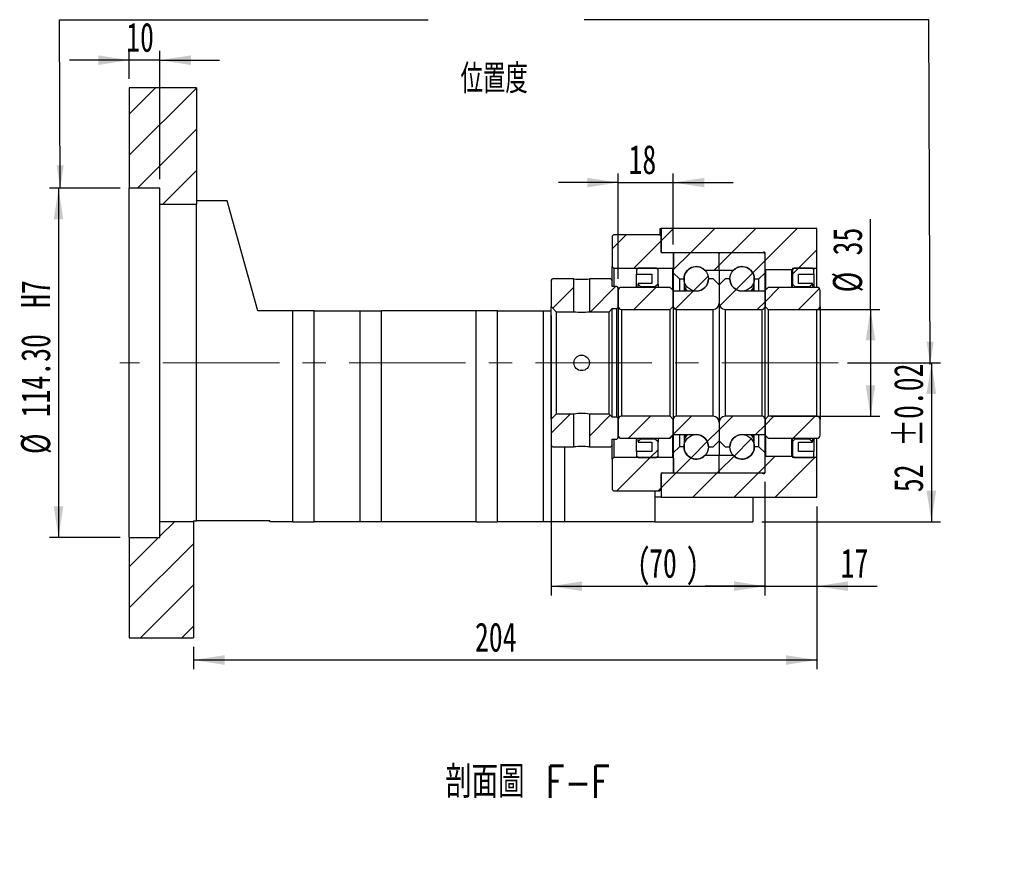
# Paper-space layout 'MBCS35-H' of a CAD drawing. Header units: millimetres. Extents: x 21 to 283, y 0 to 201.
# Tile 4 of 5: x 176 to 283, y 0 to 90. Entities that reach past the tile are written whole.
import ezdxf

# ---------------------------------------------------------------- set-up
doc = ezdxf.new("R2010")
doc.units = ezdxf.units.MM
doc.linetypes.add('CENTERX2', pattern=[20.32, 12.7, -2.54, 2.54, -2.54])
doc.layers.add('圖層0', color=7, linetype='Continuous')
doc.styles.add('SLDTEXTSTYLE0', font='TXT', dxfattribs={"width": 0.7})
doc.styles.add('SLDTEXTSTYLE3', font='TXT', dxfattribs={"width": 0.7, "bigfont": 'bigfont'})
doc.styles.add('SLDTEXTSTYLE4', font='TXT', dxfattribs={"width": 0.75, "bigfont": 'bigfont'})
doc.dimstyles.new('SLDDIMSTYLE3', dxfattribs={"dimtxt": 3.389974, "dimasz": 2.5, "dimexe": 0, "dimexo": 0.0625, "dimgap": 0.847493, "dimtad": 1, "dimlfac": 3, "dimrnd": 1e-09, "dimzin": 12, "dimdsep": 46, "dimtxsty": 'SLDTEXTSTYLE0', "dimsah": 1, "dimcen": 0.09, "dimadec": 0, "dimazin": 3, "dimtfac": 1, "dimtofl": 0, "dimtmove": 0, "dimatfit": 3, "dimfxl": 0, "dimfrac": 2, "dimtolj": 1, "dimtzin": 12, "dimarcsym": 0})
doc.dimstyles.new('SLDDIMSTYLE4', dxfattribs={"dimtxt": 3.389974, "dimasz": 2.5, "dimexe": 0, "dimexo": 0.0625, "dimgap": 0.847493, "dimtad": 1, "dimlfac": 3, "dimrnd": 1e-09, "dimzin": 12, "dimdsep": 46, "dimtxsty": 'SLDTEXTSTYLE0', "dimsah": 1, "dimcen": 0.09, "dimadec": 0, "dimazin": 3, "dimtfac": 1, "dimtmove": 0, "dimatfit": 0, "dimfxl": 0, "dimfrac": 2, "dimtolj": 1, "dimtzin": 12, "dimarcsym": 0})
doc.dimstyles.new('SLDDIMSTYLE6', dxfattribs={"dimtxt": 3.389974, "dimasz": 2.5, "dimexe": 0, "dimexo": 0.0625, "dimgap": 0.847493, "dimtad": 1, "dimlfac": 3, "dimrnd": 1e-09, "dimzin": 12, "dimdsep": 46, "dimtxsty": 'SLDTEXTSTYLE0', "dimsah": 1, "dimcen": 0.09, "dimadec": 0, "dimazin": 3, "dimtol": 1, "dimtp": 0.02, "dimtm": 0.02, "dimtfac": 1, "dimtofl": 0, "dimtmove": 0, "dimatfit": 3, "dimfxl": 0, "dimfrac": 2, "dimtolj": 1, "dimarcsym": 0})
doc.dimstyles.new('SLDDIMSTYLE8', dxfattribs={"dimtxt": 3.389974, "dimasz": 2.5, "dimexe": 0, "dimexo": 0.0625, "dimgap": 0.847493, "dimtad": 1, "dimlfac": 3, "dimrnd": 1e-09, "dimzin": 4, "dimdsep": 46, "dimtxsty": 'SLDTEXTSTYLE0', "dimsah": 1, "dimcen": 0.09, "dimadec": 0, "dimazin": 1, "dimtfac": 1, "dimtofl": 0, "dimtmove": 0, "dimatfit": 3, "dimfxl": 0, "dimfrac": 2, "dimtolj": 1, "dimarcsym": 0})

# ---------------------------------------------------------------- blocks, each defined once
blk = doc.blocks.new('_D_52')
at = {"layer": '圖層0', "color": 7}
for p, q in [((187.72, 83.82), (187.72, 86.85)), ((191.05, 72.87), (191.05, 86.85)), ((187.72, 85.85), (181.2, 85.85)), ((191.05, 85.85), (187.72, 85.85)), ((191.05, 85.85), (197.57, 85.85))]:
    blk.add_line(p, q, dxfattribs=at)
for points in [[(187.72, 85.85), (184.33, 86.37), (184.33, 85.32)], [(191.05, 85.85), (194.44, 85.32), (194.44, 86.37)]]:
    blk.add_solid(points, dxfattribs=at)
at = {"layer": '圖層0', "color": 7, "insert": (187.38, 89.94), "char_height": 3.175, "attachment_point": 1, "style": 'SLDTEXTSTYLE0'}
blk.add_mtext('10', dxfattribs=at)
blk = doc.blocks.new('_D_53')
at = {"layer": '圖層0', "color": 7}
for p, q in [((186.72, 71.87), (179, 71.87)), ((180, 71.87), (180, 33.77)), ((186.72, 33.77), (179, 33.77))]:
    blk.add_line(p, q, dxfattribs=at)
for points in [[(180, 71.87), (179.48, 68.48), (180.52, 68.48)], [(180, 33.77), (180.52, 37.16), (179.48, 37.16)]]:
    blk.add_solid(points, dxfattribs=at)
at = {"layer": '圖層0', "color": 7, "char_height": 3.175, "attachment_point": 1, "rotation": 90, "style": 'SLDTEXTSTYLE0'}
for s, insert in [('H7', (175.91, 58.8)), ('114.30', (175.91, 46.88)), ('%%c', (175.91, 42.86))]:
    blk.add_mtext(s, dxfattribs=dict(at, insert=insert))
blk = doc.blocks.new('_D_54')
at = {"layer": '圖層0', "color": 7}
for p, q in [((262.72, 37.15), (262.72, 19.39)), ((194.72, 21.82), (194.72, 19.39)), ((194.72, 20.39), (262.72, 20.39))]:
    blk.add_line(p, q, dxfattribs=at)
for points in [[(194.72, 20.39), (198.11, 19.86), (198.11, 20.91)], [(262.72, 20.39), (259.33, 20.91), (259.33, 19.86)]]:
    blk.add_solid(points, dxfattribs=at)
at = {"layer": '圖層0', "color": 7, "insert": (225.42, 24.48), "char_height": 3.175, "attachment_point": 1, "style": 'SLDTEXTSTYLE0'}
blk.add_mtext('204', dxfattribs=at)
blk = doc.blocks.new('_D_55')
at = {"layer": '圖層0', "color": 7}
for p, q in [((233.72, 57.97), (233.72, 27.44)), ((257.05, 39.82), (257.05, 27.44)), ((233.72, 28.44), (257.05, 28.44))]:
    blk.add_line(p, q, dxfattribs=at)
for points in [[(233.72, 28.44), (237.11, 27.92), (237.11, 28.97)], [(257.05, 28.44), (253.66, 28.97), (253.66, 27.92)]]:
    blk.add_solid(points, dxfattribs=at)
at = {"layer": '圖層0', "color": 7, "attachment_point": 1, "style": 'SLDTEXTSTYLE0'}
for s, insert, char_height in [('(', (243.08, 32.54), 3.17), ('70', (244.41, 32.54), 3.175), (')', (248.39, 32.54), 3.17)]:
    blk.add_mtext(s, dxfattribs=dict(at, insert=insert, char_height=char_height))
blk = doc.blocks.new('_D_56')
at = {"layer": '圖層0', "color": 7}
for p, q in [((257.05, 39.82), (257.05, 27.44)), ((262.72, 37.15), (262.72, 27.44)), ((257.05, 28.44), (250.53, 28.44)), ((257.05, 28.44), (262.72, 28.44)), ((262.72, 28.44), (269.27, 28.44))]:
    blk.add_line(p, q, dxfattribs=at)
for points in [[(257.05, 28.44), (253.66, 28.97), (253.66, 27.92)], [(262.72, 28.44), (266.11, 27.92), (266.11, 28.97)]]:
    blk.add_solid(points, dxfattribs=at)
at = {"layer": '圖層0', "color": 7, "insert": (265.3, 32.54), "char_height": 3.175, "attachment_point": 1, "style": 'SLDTEXTSTYLE0'}
blk.add_mtext('17', dxfattribs=at)
blk = doc.blocks.new('_D_57')
at = {"layer": '圖層0', "color": 7}
for p, q in [((268.56, 58.65), (268.56, 68.51)), ((257.72, 58.65), (269.56, 58.65)), ((268.56, 58.65), (268.56, 46.98)), ((257.72, 46.98), (269.56, 46.98))]:
    blk.add_line(p, q, dxfattribs=at)
for points in [[(268.56, 58.65), (268.04, 55.26), (269.08, 55.26)], [(268.56, 46.98), (269.08, 50.37), (268.04, 50.37)]]:
    blk.add_solid(points, dxfattribs=at)
at = {"layer": '圖層0', "color": 7, "char_height": 3.175, "attachment_point": 1, "rotation": 90, "style": 'SLDTEXTSTYLE0'}
for s, insert in [('35', (264.46, 64.54)), ('%%c', (264.46, 60.51))]:
    blk.add_mtext(s, dxfattribs=dict(at, insert=insert))
blk = doc.blocks.new('_D_58')
at = {"layer": '圖層0', "color": 7}
for p, q in [((266.04, 52.82), (276.2, 52.82)), ((275.2, 52.82), (275.2, 35.48)), ((256.72, 35.48), (276.2, 35.48))]:
    blk.add_line(p, q, dxfattribs=at)
for points in [[(275.2, 52.82), (274.68, 49.43), (275.72, 49.43)], [(275.2, 35.48), (275.72, 38.87), (274.68, 38.87)]]:
    blk.add_solid(points, dxfattribs=at)
at = {"layer": '圖層0', "color": 7, "char_height": 3.175, "attachment_point": 1, "rotation": 90, "style": 'SLDTEXTSTYLE0'}
for s, insert in [('±0.02', (271.11, 43.67)), ('52', (271.11, 38.7))]:
    blk.add_mtext(s, dxfattribs=dict(at, insert=insert))
blk = doc.blocks.new('_D_59')
at = {"layer": '圖層0', "color": 7}
for p, q in [((241.05, 61.98), (241.05, 73.49)), ((247.05, 65.72), (247.05, 73.49)), ((241.05, 72.49), (234.53, 72.49)), ((241.05, 72.49), (247.05, 72.49)), ((247.05, 72.49), (253.57, 72.49))]:
    blk.add_line(p, q, dxfattribs=at)
for points in [[(241.05, 72.49), (237.66, 73.01), (237.66, 71.97)], [(247.05, 72.49), (250.44, 71.97), (250.44, 73.01)]]:
    blk.add_solid(points, dxfattribs=at)
at = {"layer": '圖層0', "color": 7, "insert": (242.17, 76.59), "char_height": 3.175, "attachment_point": 1, "style": 'SLDTEXTSTYLE0'}
blk.add_mtext('18', dxfattribs=at)

psp = doc.layouts.new('MBCS35-H')

# ---------------------------------------------------------------- hatches: boundary and pattern name
at = {"layer": '圖層0', "linetype": 'Continuous', "lineweight": 18}
h = psp.add_hatch(dxfattribs=at)
h.set_pattern_fill('ANSI31', color=256, style=0)
h.paths.add_polyline_path([(195.0541, 70.1487), (195.0541, 82.8154), (187.7208, 82.8154), (187.7208, 71.8654), (191.0541, 71.8654), (191.0541, 70.1487)], flags=0)
h = psp.add_hatch(dxfattribs=at)
h.set_pattern_fill('ANSI31', color=256, style=0)
edge = h.paths.add_edge_path(flags=0)
edge.add_line((240.5541, 66.8154), (240.3875, 66.6487))
edge.add_line((240.3875, 66.6487), (240.3875, 63.3154))
edge.add_line((240.3875, 63.3154), (240.5541, 63.1487))
edge.add_line((240.5541, 63.1487), (247.0041, 63.1487))
edge.add_line((247.0041, 63.1487), (247.1041, 63.2487))
edge.add_line((247.1041, 63.2487), (247.1041, 64.7154))
edge.add_line((247.1041, 64.7154), (247.0041, 64.8154))
edge.add_line((247.0041, 64.8154), (245.8541, 64.8154))
edge.add_arc((245.8541, 64.9487), 0.1333, 180, 270, ccw=False)
edge.add_line((245.7208, 64.9487), (245.7208, 66.6487))
edge.add_line((245.7208, 66.6487), (245.5541, 66.8154))
edge.add_line((245.5541, 66.8154), (240.5541, 66.8154))
h = psp.add_hatch(dxfattribs=at)
h.set_pattern_fill('ANSI31', color=256, style=0)
edge = h.paths.add_edge_path(flags=0)
edge.add_line((256.4551, 64.8154), (256.8919, 64.9122))
edge.add_arc((256.9208, 64.7821), 0.1333, 14.477512, 102.5, ccw=False)
edge.add_line((257.0499, 64.8154), (257.0541, 64.8154))
edge.add_line((257.0541, 64.8154), (257.0541, 63.0487))
edge.add_line((257.0541, 63.0487), (257.1208, 62.9821))
edge.add_line((257.1208, 62.9821), (259.9875, 62.9821))
edge.add_line((259.9875, 62.9821), (260.0541, 63.0487))
edge.add_line((260.0541, 63.0487), (260.0541, 63.1487))
edge.add_line((260.0541, 63.1487), (262.7208, 63.1487))
edge.add_line((262.7208, 63.1487), (262.7208, 67.4821))
edge.add_line((262.7208, 67.4821), (245.7208, 67.4821))
edge.add_line((245.7208, 67.4821), (245.7208, 64.8154))
edge.add_line((245.7208, 64.8154), (256.4551, 64.8154))
h = psp.add_hatch(dxfattribs=at)
h.set_pattern_fill('ANSI31', color=256, style=0)
edge = h.paths.add_edge_path(flags=0)
edge.add_line((251.9541, 64.8154), (247.1541, 64.8154))
edge.add_arc((247.1541, 64.7154), 0.1, 90, 180)
edge.add_line((247.0541, 64.7154), (247.0541, 62.6487))
edge.add_line((247.0541, 62.6487), (247.7208, 61.9821))
edge.add_line((247.7208, 61.9821), (248.2208, 61.9821))
edge.add_arc((249.5541, 61.9821), 1.3333, 45.438688, 180, ccw=False)
edge.add_line((250.4897, 62.9321), (252.0541, 62.9321))
edge.add_line((252.0541, 62.9321), (252.0541, 64.7154))
edge.add_arc((251.9541, 64.7154), 0.1, 0, 90)
h = psp.add_hatch(dxfattribs=at)
h.set_pattern_fill('ANSI31', color=256, style=0)
edge = h.paths.add_edge_path(flags=0)
edge.add_line((257.0541, 62.6487), (257.0541, 64.7154))
edge.add_arc((256.9541, 64.7154), 0.1, 0, 90)
edge.add_line((256.9541, 64.8154), (252.1541, 64.8154))
edge.add_arc((252.1541, 64.7154), 0.1, 90, 180)
edge.add_line((252.0541, 64.7154), (252.0541, 62.9321))
edge.add_line((252.0541, 62.9321), (253.6186, 62.9321))
edge.add_arc((254.5541, 61.9821), 1.3333, 0, 134.561312, ccw=False)
edge.add_line((255.8875, 61.9821), (256.3875, 61.9821))
edge.add_line((256.3875, 61.9821), (257.0541, 62.6487))
h = psp.add_hatch(dxfattribs=at)
h.set_pattern_fill('ANSI31', color=256, style=0)
h.paths.add_polyline_path([(244.7208, 62.482), (244.7208, 61.4821), (243.2208, 61.4821), (243.2208, 61.4154), (243.4875, 61.1487), (245.1208, 61.1487), (245.3875, 61.4154), (245.3875, 62.9821), (245.2208, 63.1487), (243.2208, 63.1487), (243.0541, 62.9821), (243.0541, 62.482)], flags=0)
h = psp.add_hatch(dxfattribs=at)
h.set_pattern_fill('ANSI31', color=256, style=0)
edge = h.paths.add_edge_path(flags=0)
edge.add_arc((249.5541, 61.9821), 1.3333, 0, 360)
h = psp.add_hatch(dxfattribs=at)
h.set_pattern_fill('ANSI31', color=256, style=0)
edge = h.paths.add_edge_path(flags=0)
edge.add_arc((254.5541, 61.9821), 1.3333, 0, 360)
h = psp.add_hatch(dxfattribs=at)
h.set_pattern_fill('ANSI31', color=256, style=0)
h.paths.add_polyline_path([(262.2208, 61.4154), (262.2208, 61.4821), (260.7208, 61.4821), (260.7208, 62.482), (262.3875, 62.482), (262.3875, 62.9821), (262.2208, 63.1487), (260.2208, 63.1487), (260.0541, 62.9821), (260.0541, 61.4154), (260.3208, 61.1487), (261.9541, 61.1487)], flags=0)
h = psp.add_hatch(dxfattribs=at)
h.set_pattern_fill('ANSI31', color=256, style=0)
h.paths.add_polyline_path([(233.8875, 61.9821), (233.7208, 61.8154), (233.7208, 58.9654), (234.2875, 58.3987), (236.2041, 58.3987), (236.2041, 61.9821)], flags=0)
h = psp.add_hatch(dxfattribs=at)
h.set_pattern_fill('ANSI31', color=256, style=0)
h.paths.add_polyline_path([(241.0541, 60.982), (240.8875, 61.1487), (240.3875, 61.1487), (240.3875, 61.8154), (240.2208, 61.9821), (237.9041, 61.9821), (237.9041, 58.3987), (240.0541, 58.3987), (240.3875, 58.7321), (240.8875, 58.7321), (241.0541, 58.8987)], flags=0)
h = psp.add_hatch(dxfattribs=at)
h.set_pattern_fill('ANSI31', color=256, style=0)
edge = h.paths.add_edge_path(flags=0)
edge.add_line((252.0541, 59.3154), (252.0541, 61.3154))
edge.add_line((252.0541, 61.3154), (251.3875, 61.9821))
edge.add_line((251.3875, 61.9821), (250.8875, 61.9821))
edge.add_arc((249.5541, 61.9821), 1.3333, 270, 360, ccw=False)
edge.add_line((249.5541, 60.6487), (247.0541, 60.6487))
edge.add_line((247.0541, 60.6487), (247.0541, 58.9821))
edge.add_arc((247.3875, 58.9821), 0.3333, 180, 270)
edge.add_line((247.3875, 58.6487), (251.3875, 58.6487))
edge.add_arc((251.3875, 59.3154), 0.6667, 270, 360)
h = psp.add_hatch(dxfattribs=at)
h.set_pattern_fill('ANSI31', color=256, style=0)
edge = h.paths.add_edge_path(flags=0)
edge.add_line((253.2208, 61.9821), (252.7208, 61.9821))
edge.add_line((252.7208, 61.9821), (252.0541, 61.3154))
edge.add_line((252.0541, 61.3154), (252.0541, 59.3154))
edge.add_arc((252.7208, 59.3154), 0.6667, 180, 270)
edge.add_line((252.7208, 58.6487), (256.7208, 58.6487))
edge.add_arc((256.7208, 58.9821), 0.3333, 270, 360)
edge.add_line((257.0541, 58.9821), (257.0541, 60.6487))
edge.add_line((257.0541, 60.6487), (254.5541, 60.6487))
edge.add_arc((254.5541, 61.9821), 1.3333, 180, 270, ccw=False)
h = psp.add_hatch(dxfattribs=at)
h.set_pattern_fill('ANSI31', color=256, style=0)
edge = h.paths.add_edge_path(flags=0)
edge.add_line((246.7208, 58.6487), (247.0541, 58.9821))
edge.add_line((247.0541, 58.9821), (247.0541, 60.7154))
edge.add_line((247.0541, 60.7154), (246.7208, 61.0487))
edge.add_line((246.7208, 61.0487), (241.3875, 61.0487))
edge.add_arc((241.3875, 60.7154), 0.3333, 90, 180)
edge.add_line((241.0541, 60.7154), (241.0541, 58.9821))
edge.add_arc((241.3875, 58.9821), 0.3333, 180, 270)
edge.add_line((241.3875, 58.6487), (246.7208, 58.6487))
h = psp.add_hatch(dxfattribs=at)
h.set_pattern_fill('ANSI31', color=256, style=0)
edge = h.paths.add_edge_path(flags=0)
edge.add_line((257.0541, 58.9821), (257.3875, 58.6487))
edge.add_line((257.3875, 58.6487), (262.7208, 58.6487))
edge.add_arc((262.7208, 58.9821), 0.3333, 270, 360)
edge.add_line((263.0541, 58.9821), (263.0541, 60.7154))
edge.add_arc((262.7208, 60.7154), 0.3333, 0, 90)
edge.add_line((262.7208, 61.0487), (257.3875, 61.0487))
edge.add_line((257.3875, 61.0487), (257.0541, 60.7154))
edge.add_line((257.0541, 60.7154), (257.0541, 58.9821))
h = psp.add_hatch(dxfattribs=at)
h.set_pattern_fill('ANSI31', color=256, style=0)
h.paths.add_polyline_path([(233.7208, 43.8154), (233.8875, 43.6487), (236.2041, 43.6487), (236.2041, 47.2321), (234.2875, 47.2321), (233.7208, 46.6654)], flags=0)
h = psp.add_hatch(dxfattribs=at)
h.set_pattern_fill('ANSI31', color=256, style=0)
h.paths.add_polyline_path([(240.3875, 43.8154), (240.3875, 44.4821), (240.8875, 44.4821), (241.0541, 44.6487), (241.0541, 46.7321), (240.8875, 46.8987), (240.3875, 46.8987), (240.0541, 47.2321), (237.9041, 47.2321), (237.9041, 43.6487), (240.2208, 43.6487)], flags=0)
h = psp.add_hatch(dxfattribs=at)
h.set_pattern_fill('ANSI31', color=256, style=0)
edge = h.paths.add_edge_path(flags=0)
edge.add_line((247.0541, 46.6487), (246.7208, 46.9821))
edge.add_line((246.7208, 46.9821), (241.3875, 46.9821))
edge.add_arc((241.3875, 46.6487), 0.3333, 90, 180)
edge.add_line((241.0541, 46.6487), (241.0541, 44.9154))
edge.add_arc((241.3875, 44.9154), 0.3333, 180, 270)
edge.add_line((241.3875, 44.5821), (246.7208, 44.5821))
edge.add_line((246.7208, 44.5821), (247.0541, 44.9154))
edge.add_line((247.0541, 44.9154), (247.0541, 46.6487))
h = psp.add_hatch(dxfattribs=at)
h.set_pattern_fill('ANSI31', color=256, style=0)
edge = h.paths.add_edge_path(flags=0)
edge.add_line((250.8875, 43.6487), (251.3875, 43.6487))
edge.add_line((251.3875, 43.6487), (252.0541, 44.3154))
edge.add_line((252.0541, 44.3154), (252.0541, 46.3154))
edge.add_arc((251.3875, 46.3154), 0.6667, 0, 90)
edge.add_line((251.3875, 46.9821), (247.3875, 46.9821))
edge.add_arc((247.3875, 46.6487), 0.3333, 90, 180)
edge.add_line((247.0541, 46.6487), (247.0541, 44.9821))
edge.add_line((247.0541, 44.9821), (249.5541, 44.9821))
edge.add_arc((249.5541, 43.6487), 1.3333, 0, 90, ccw=False)
h = psp.add_hatch(dxfattribs=at)
h.set_pattern_fill('ANSI31', color=256, style=0)
edge = h.paths.add_edge_path(flags=0)
edge.add_line((252.0541, 46.3154), (252.0541, 44.3154))
edge.add_line((252.0541, 44.3154), (252.7208, 43.6487))
edge.add_line((252.7208, 43.6487), (253.2208, 43.6487))
edge.add_arc((254.5541, 43.6487), 1.3333, 90, 180, ccw=False)
edge.add_line((254.5541, 44.9821), (257.0541, 44.9821))
edge.add_line((257.0541, 44.9821), (257.0541, 46.6487))
edge.add_arc((256.7208, 46.6487), 0.3333, 0, 90)
edge.add_line((256.7208, 46.9821), (252.7208, 46.9821))
edge.add_arc((252.7208, 46.3154), 0.6667, 90, 180)
h = psp.add_hatch(dxfattribs=at)
h.set_pattern_fill('ANSI31', color=256, style=0)
edge = h.paths.add_edge_path(flags=0)
edge.add_line((257.3875, 46.9821), (257.0541, 46.6487))
edge.add_line((257.0541, 46.6487), (257.0541, 44.9154))
edge.add_line((257.0541, 44.9154), (257.3875, 44.5821))
edge.add_line((257.3875, 44.5821), (262.7208, 44.5821))
edge.add_arc((262.7208, 44.9154), 0.3333, 270, 360)
edge.add_line((263.0541, 44.9154), (263.0541, 46.6487))
edge.add_arc((262.7208, 46.6487), 0.3333, 0, 90)
edge.add_line((262.7208, 46.9821), (257.3875, 46.9821))
h = psp.add_hatch(dxfattribs=at)
h.set_pattern_fill('ANSI31', color=256, style=0)
h.paths.add_polyline_path([(243.2208, 44.2154), (243.2208, 44.1487), (244.7208, 44.1487), (244.7208, 43.1487), (243.0541, 43.1487), (243.0541, 42.6487), (243.2208, 42.4821), (245.2208, 42.4821), (245.3875, 42.6487), (245.3875, 44.2154), (245.1208, 44.4821), (243.4875, 44.4821)], flags=0)
h = psp.add_hatch(dxfattribs=at)
h.set_pattern_fill('ANSI31', color=256, style=0)
edge = h.paths.add_edge_path(flags=0)
edge.add_arc((249.5541, 43.6487), 1.3333, 0, 360)
h = psp.add_hatch(dxfattribs=at)
h.set_pattern_fill('ANSI31', color=256, style=0)
edge = h.paths.add_edge_path(flags=0)
edge.add_arc((254.5541, 43.6487), 1.3333, 0, 360)
h = psp.add_hatch(dxfattribs=at)
h.set_pattern_fill('ANSI31', color=256, style=0)
h.paths.add_polyline_path([(260.7208, 43.1487), (260.7208, 44.1487), (262.2208, 44.1487), (262.2208, 44.2154), (261.9541, 44.4821), (260.3208, 44.4821), (260.0541, 44.2154), (260.0541, 42.6487), (260.2208, 42.4821), (262.2208, 42.4821), (262.3875, 42.6487), (262.3875, 43.1487)], flags=0)
h = psp.add_hatch(dxfattribs=at)
h.set_pattern_fill('ANSI31', color=256, style=0)
edge = h.paths.add_edge_path(flags=0)
edge.add_line((247.0541, 42.9821), (247.0541, 40.9154))
edge.add_arc((247.1541, 40.9154), 0.1, 180, 270)
edge.add_line((247.1541, 40.8154), (251.9541, 40.8154))
edge.add_arc((251.9541, 40.9154), 0.1, 270, 360)
edge.add_line((252.0541, 40.9154), (252.0541, 42.6987))
edge.add_line((252.0541, 42.6987), (250.4897, 42.6987))
edge.add_arc((249.5541, 43.6487), 1.3333, 180, 314.561312, ccw=False)
edge.add_line((248.2208, 43.6487), (247.7208, 43.6487))
edge.add_line((247.7208, 43.6487), (247.0541, 42.9821))
h = psp.add_hatch(dxfattribs=at)
h.set_pattern_fill('ANSI31', color=256, style=0)
edge = h.paths.add_edge_path(flags=0)
edge.add_line((252.1541, 40.8154), (256.9541, 40.8154))
edge.add_arc((256.9541, 40.9154), 0.1, 270, 360)
edge.add_line((257.0541, 40.9154), (257.0541, 42.9821))
edge.add_line((257.0541, 42.9821), (256.3875, 43.6487))
edge.add_line((256.3875, 43.6487), (255.8875, 43.6487))
edge.add_arc((254.5541, 43.6487), 1.3333, 225.438688, 360, ccw=False)
edge.add_line((253.6186, 42.6987), (252.0541, 42.6987))
edge.add_line((252.0541, 42.6987), (252.0541, 40.9154))
edge.add_arc((252.1541, 40.9154), 0.1, 180, 270)
h = psp.add_hatch(dxfattribs=at)
h.set_pattern_fill('ANSI31', color=256, style=0)
edge = h.paths.add_edge_path(flags=0)
edge.add_line((240.3875, 38.9821), (240.5541, 38.8154))
edge.add_line((240.5541, 38.8154), (245.5541, 38.8154))
edge.add_line((245.5541, 38.8154), (245.7208, 38.9821))
edge.add_line((245.7208, 38.9821), (245.7208, 40.682))
edge.add_arc((245.8541, 40.682), 0.1333, 90, 180, ccw=False)
edge.add_line((245.8541, 40.8154), (247.0041, 40.8154))
edge.add_line((247.0041, 40.8154), (247.1041, 40.9154))
edge.add_line((247.1041, 40.9154), (247.1041, 42.3821))
edge.add_line((247.1041, 42.3821), (247.0041, 42.4821))
edge.add_line((247.0041, 42.4821), (240.5541, 42.4821))
edge.add_line((240.5541, 42.4821), (240.3875, 42.3154))
edge.add_line((240.3875, 42.3154), (240.3875, 38.9821))
h = psp.add_hatch(dxfattribs=at)
h.set_pattern_fill('ANSI31', color=256, style=0)
edge = h.paths.add_edge_path(flags=0)
edge.add_line((257.0541, 40.8154), (257.0499, 40.8154))
edge.add_arc((256.9208, 40.8487), 0.1333, 257.5, 345.522488, ccw=False)
edge.add_line((256.8919, 40.7185), (256.4551, 40.8154))
edge.add_line((256.4551, 40.8154), (245.7208, 40.8154))
edge.add_line((245.7208, 40.8154), (245.7208, 38.1487))
edge.add_line((245.7208, 38.1487), (262.7208, 38.1487))
edge.add_line((262.7208, 38.1487), (262.7208, 42.4821))
edge.add_line((262.7208, 42.4821), (260.0541, 42.4821))
edge.add_line((260.0541, 42.4821), (260.0541, 42.5821))
edge.add_line((260.0541, 42.5821), (259.9875, 42.6487))
edge.add_line((259.9875, 42.6487), (257.1208, 42.6487))
edge.add_line((257.1208, 42.6487), (257.0541, 42.5821))
edge.add_line((257.0541, 42.5821), (257.0541, 40.8154))
h = psp.add_hatch(dxfattribs=at)
h.set_pattern_fill('ANSI31', color=256, style=0)
h.paths.add_polyline_path([(187.7208, 33.7654), (187.7208, 22.8154), (194.7208, 22.8154), (194.7208, 35.482), (191.0541, 35.482), (191.0541, 33.7654)], flags=0)

# ---------------------------------------------------------------- linework, layer by layer
at = {"color": 7, "linetype": 'Continuous', "lineweight": 25}
for p, q in [((187.7208, 82.8154), (187.7208, 71.8654)), ((195.0541, 82.8154), (187.7208, 82.8154)), ((195.0541, 82.8154), (195.0541, 70.1487)), ((191.0541, 71.8654), (187.7208, 71.8654)), ((187.7208, 33.7654), (187.7208, 71.8654)), ((191.0541, 70.1487), (191.0541, 71.8654)), ((191.0541, 70.1487), (195.0541, 70.1487)), ((191.0541, 35.482), (191.0541, 70.1487)), ((198.3875, 70.482), (195.0541, 70.482)), ((195.0541, 35.5821), (195.0541, 70.1487)), ((201.7208, 58.4821), (198.3875, 70.482)), ((240.3875, 66.6487), (240.5541, 66.8154)), ((240.3875, 66.6487), (240.3875, 63.3154)), ((240.5541, 66.8154), (245.5541, 66.8154)), ((245.5541, 66.8154), (245.7208, 66.6487)), ((245.6208, 66.7487), (245.6208, 67.4821)), ((245.6208, 67.4821), (245.7208, 67.4821)), ((245.7208, 67.4821), (245.7208, 64.8154)), ((262.7208, 67.4821), (245.7208, 67.4821)), ((245.7208, 64.9487), (245.7208, 66.6487)), ((262.7208, 63.1487), (262.7208, 67.4821)), ((256.4551, 64.8154), (245.7208, 64.8154)), ((247.0041, 64.8154), (245.8541, 64.8154)), ((247.0041, 64.8154), (247.1041, 64.7154)), ((247.0541, 64.7154), (247.0541, 62.6487)), ((247.1041, 63.2487), (247.1041, 64.7154)), ((251.9541, 64.8154), (247.1541, 64.8154)), ((252.0541, 62.9321), (252.0541, 64.7154)), ((256.9541, 64.8154), (252.1541, 64.8154)), ((256.4551, 64.8154), (256.8919, 64.9122)), ((257.0499, 64.7442), (257.0499, 64.8154)), ((257.0541, 64.8154), (257.0499, 64.8154)), ((257.0541, 63.0487), (257.0541, 64.8154)), ((257.0541, 62.6487), (257.0541, 64.7154)), ((240.5541, 63.1487), (240.3875, 63.3154)), ((240.3875, 61.8154), (240.3875, 63.3154)), ((240.5541, 63.1487), (247.0041, 63.1487)), ((240.5541, 63.1487), (240.5541, 61.1487)), ((243.0541, 62.9821), (243.2208, 63.1487)), ((243.0541, 62.9821), (243.0541, 62.482)), ((243.0541, 62.482), (244.7208, 62.482)), ((243.0541, 61.0487), (243.0541, 62.482)), ((245.2208, 63.1487), (243.2208, 63.1487)), ((244.7208, 62.482), (244.7208, 61.4821)), ((245.2208, 63.1487), (245.3875, 62.9821)), ((245.3875, 61.4154), (245.3875, 62.9821)), ((247.1041, 63.2487), (247.0041, 63.1487)), ((247.0041, 60.7654), (247.0041, 63.1487)), ((247.0541, 62.6487), (247.7208, 61.9821)), ((247.0541, 62.6487), (247.0541, 60.7154)), ((250.4897, 62.9321), (252.0541, 62.9321)), ((252.0541, 62.9321), (252.0541, 61.3154)), ((252.0541, 62.9321), (253.6186, 62.9321)), ((256.3875, 61.9821), (257.0541, 62.6487)), ((257.1208, 62.9821), (257.0541, 63.0487)), ((257.0541, 60.7154), (257.0541, 62.6487)), ((259.9875, 62.9821), (257.1208, 62.9821)), ((257.1208, 62.9821), (257.1208, 60.7821)), ((260.0541, 63.0487), (259.9875, 62.9821)), ((259.9875, 61.0487), (259.9875, 62.9821)), ((260.0541, 62.9821), (260.2208, 63.1487)), ((260.0541, 63.1487), (262.7208, 63.1487)), ((260.0541, 63.1487), (260.0541, 63.0487)), ((260.0541, 63.0487), (260.0541, 62.9821)), ((260.0541, 62.9821), (260.0541, 61.4154)), ((262.2208, 63.1487), (260.2208, 63.1487)), ((260.7208, 62.482), (262.3875, 62.482)), ((260.7208, 61.4821), (260.7208, 62.482)), ((262.2208, 63.1487), (262.3875, 62.9821)), ((262.3875, 62.482), (262.3875, 62.9821)), ((262.3875, 62.482), (262.3875, 61.0487)), ((262.7208, 61.0487), (262.7208, 63.1487)), ((233.7208, 61.8154), (233.8875, 61.9821)), ((233.7208, 61.8154), (233.7208, 58.9654)), ((236.2041, 61.9821), (233.8875, 61.9821)), ((236.2041, 58.3987), (236.2041, 61.9821)), ((237.9041, 61.9821), (237.9041, 58.3987)), ((240.2208, 61.9821), (237.9041, 61.9821)), ((240.2208, 61.9821), (240.3875, 61.8154)), ((240.3875, 61.1487), (240.3875, 61.8154)), ((243.2208, 61.4821), (243.2208, 61.4154)), ((244.7208, 61.4821), (243.2208, 61.4821)), ((243.4875, 61.1487), (243.2208, 61.4154)), ((243.2208, 61.0487), (243.2208, 61.4154)), ((245.3875, 61.4154), (245.1208, 61.1487)), ((245.3875, 61.4154), (245.3875, 61.0487)), ((247.7208, 61.9821), (248.2208, 61.9821)), ((247.7208, 61.9821), (247.7208, 60.6487)), ((248.2208, 61.9821), (248.2208, 60.6487)), ((251.3875, 61.9821), (250.8875, 61.9821)), ((252.0541, 61.3154), (251.3875, 61.9821)), ((252.7208, 61.9821), (252.0541, 61.3154)), ((252.0541, 61.3154), (252.0541, 59.3154)), ((253.2208, 61.9821), (252.7208, 61.9821)), ((255.8875, 61.5334), (255.8684, 61.7577)), ((255.8875, 61.9821), (256.3875, 61.9821)), ((255.8875, 60.6487), (255.8875, 61.9821)), ((256.3875, 60.6487), (256.3875, 61.9821)), ((260.3208, 61.1487), (260.0541, 61.4154)), ((260.0541, 61.0487), (260.0541, 61.4154)), ((262.2208, 61.4821), (260.7208, 61.4821)), ((262.2208, 61.4154), (261.9541, 61.1487)), ((262.2208, 61.4154), (262.2208, 61.4821)), ((262.2208, 61.4154), (262.2208, 61.0487)), ((240.8875, 61.1487), (240.3875, 61.1487)), ((240.8875, 61.1487), (241.0541, 60.982)), ((241.0541, 58.8987), (241.0541, 60.982)), ((241.0541, 60.7154), (241.0541, 58.9821)), ((246.7208, 61.0487), (241.3875, 61.0487)), ((243.4875, 61.1487), (245.1208, 61.1487)), ((243.4875, 61.1487), (243.4875, 61.0487)), ((245.1208, 61.0487), (245.1208, 61.1487)), ((246.7208, 61.0487), (247.0541, 60.7154)), ((247.0541, 58.9821), (247.0541, 60.7154)), ((247.0541, 60.6487), (247.0541, 58.9821)), ((249.5541, 60.6487), (247.0541, 60.6487)), ((257.0541, 60.6487), (254.5541, 60.6487)), ((257.0541, 60.7154), (257.3875, 61.0487)), ((257.0541, 60.7154), (257.0541, 58.9821)), ((257.0541, 58.9821), (257.0541, 60.6487)), ((262.7208, 61.0487), (257.3875, 61.0487)), ((260.3208, 61.1487), (261.9541, 61.1487)), ((260.3208, 61.1487), (260.3208, 61.0487)), ((261.9541, 61.0487), (261.9541, 61.1487)), ((263.0541, 58.9821), (263.0541, 60.7154)), ((252.0541, 59.3154), (252.0541, 46.3154)), ((205.5541, 58.4821), (201.7208, 58.4821)), ((205.5541, 35.482), (205.5541, 58.4821)), ((207.8875, 58.4821), (205.5541, 58.4821)), ((207.8875, 35.482), (207.8875, 58.4821)), ((207.8875, 58.4821), (212.8875, 58.4821)), ((212.8875, 35.482), (212.8875, 58.4821)), ((212.8875, 58.4821), (215.2208, 58.4821)), ((215.2208, 35.482), (215.2208, 58.4821)), ((225.5541, 58.4821), (215.2208, 58.4821)), ((225.5541, 35.482), (225.5541, 58.4821)), ((227.8875, 58.4821), (225.5541, 58.4821)), ((227.8875, 35.482), (227.8875, 58.4821)), ((227.8875, 58.4821), (232.8875, 58.4821)), ((232.8875, 35.482), (232.8875, 58.4821)), ((232.8875, 58.4821), (233.7208, 58.4821)), ((233.7208, 46.6654), (233.7208, 58.9654)), ((234.2875, 58.3987), (233.7208, 58.9654)), ((234.2875, 58.3987), (234.2875, 47.2321)), ((234.2875, 58.3987), (236.2041, 58.3987)), ((237.9041, 58.3987), (240.0541, 58.3987)), ((240.3875, 58.7321), (240.0541, 58.3987)), ((240.0541, 47.2321), (240.0541, 58.3987)), ((240.3875, 46.8987), (240.3875, 58.7321)), ((240.3875, 58.7321), (240.8875, 58.7321)), ((241.0541, 58.8987), (240.8875, 58.7321)), ((240.8875, 46.8987), (240.8875, 58.7321)), ((241.0541, 58.8987), (241.0541, 46.7321)), ((241.3875, 58.6487), (246.7208, 58.6487)), ((241.3875, 58.6487), (241.3875, 46.9821)), ((247.0541, 58.9821), (246.7208, 58.6487)), ((246.7208, 46.9821), (246.7208, 58.6487)), ((247.0541, 58.9821), (247.0541, 46.6487)), ((247.3875, 58.6487), (251.3875, 58.6487)), ((247.3875, 46.9821), (247.3875, 58.6487)), ((251.3875, 46.9821), (251.3875, 58.6487)), ((252.7208, 58.6487), (256.7208, 58.6487)), ((252.7208, 58.6487), (252.7208, 46.9821)), ((256.7208, 58.6487), (256.7208, 46.9821)), ((257.3875, 58.6487), (257.0541, 58.9821)), ((257.0541, 46.6487), (257.0541, 58.9821)), ((257.3875, 58.6487), (262.7208, 58.6487)), ((257.3875, 58.6487), (257.3875, 46.9821)), ((262.7208, 46.9821), (262.7208, 58.6487)), ((263.0541, 58.9821), (263.0541, 46.6487)), ((233.7208, 46.6654), (234.2875, 47.2321)), ((233.7208, 46.6654), (233.7208, 43.8154)), ((236.2041, 47.2321), (234.2875, 47.2321)), ((236.2041, 43.6487), (236.2041, 47.2321)), ((240.0541, 47.2321), (237.9041, 47.2321)), ((237.9041, 47.2321), (237.9041, 43.6487)), ((240.0541, 47.2321), (240.3875, 46.8987)), ((240.8875, 46.8987), (240.3875, 46.8987)), ((240.8875, 46.8987), (241.0541, 46.7321)), ((241.0541, 44.6487), (241.0541, 46.7321)), ((241.0541, 46.6487), (241.0541, 44.9154)), ((246.7208, 46.9821), (241.3875, 46.9821)), ((246.7208, 46.9821), (247.0541, 46.6487)), ((247.0541, 44.9154), (247.0541, 46.6487)), ((247.0541, 46.6487), (247.0541, 44.9821)), ((251.3875, 46.9821), (247.3875, 46.9821)), ((252.0541, 46.3154), (252.0541, 44.3154)), ((256.7208, 46.9821), (252.7208, 46.9821)), ((257.0541, 46.6487), (257.3875, 46.9821)), ((257.0541, 46.6487), (257.0541, 44.9154)), ((257.0541, 44.9821), (257.0541, 46.6487)), ((262.7208, 46.9821), (257.3875, 46.9821)), ((263.0541, 44.9154), (263.0541, 46.6487)), ((240.3875, 44.4821), (240.8875, 44.4821)), ((240.3875, 43.8154), (240.3875, 44.4821)), ((240.5541, 44.4821), (240.5541, 42.4821)), ((241.0541, 44.6487), (240.8875, 44.4821)), ((241.3875, 44.582), (246.7208, 44.582)), ((243.0541, 43.1487), (243.0541, 44.582)), ((243.2208, 44.2154), (243.2208, 44.582)), ((243.2208, 44.2154), (243.4875, 44.4821)), ((243.2208, 44.2154), (243.2208, 44.1487)), ((243.2208, 44.1487), (244.7208, 44.1487)), ((243.4875, 44.582), (243.4875, 44.4821)), ((245.1208, 44.4821), (243.4875, 44.4821)), ((244.7208, 44.1487), (244.7208, 43.1487)), ((245.1208, 44.4821), (245.1208, 44.582)), ((245.1208, 44.4821), (245.3875, 44.2154)), ((245.3875, 44.582), (245.3875, 44.2154)), ((245.3875, 42.6487), (245.3875, 44.2154)), ((247.0541, 44.9154), (246.7208, 44.582)), ((247.0041, 42.4821), (247.0041, 44.8654)), ((247.0541, 44.9821), (249.5541, 44.9821)), ((247.0541, 44.9154), (247.0541, 42.9821)), ((247.7208, 44.9821), (247.7208, 43.6487)), ((248.2208, 44.9821), (248.2208, 43.6487)), ((251.3875, 43.6487), (252.0541, 44.3154)), ((252.0541, 44.3154), (252.0541, 42.6987)), ((252.0541, 44.3154), (252.7208, 43.6487)), ((254.5541, 44.9821), (257.0541, 44.9821)), ((255.8875, 43.6487), (255.8875, 44.9821)), ((256.3875, 43.6487), (256.3875, 44.9821)), ((257.3875, 44.582), (257.0541, 44.9154)), ((257.0541, 42.9821), (257.0541, 44.9154)), ((257.1208, 44.8487), (257.1208, 42.6487)), ((257.3875, 44.582), (262.7208, 44.582)), ((259.9875, 42.6487), (259.9875, 44.582)), ((260.0541, 44.2154), (260.0541, 44.582)), ((260.0541, 44.2154), (260.3208, 44.4821)), ((260.0541, 44.2154), (260.0541, 42.6487)), ((260.3208, 44.582), (260.3208, 44.4821)), ((261.9541, 44.4821), (260.3208, 44.4821)), ((260.7208, 44.1487), (262.2208, 44.1487)), ((260.7208, 43.1487), (260.7208, 44.1487)), ((261.9541, 44.4821), (261.9541, 44.582)), ((261.9541, 44.4821), (262.2208, 44.2154)), ((262.2208, 44.582), (262.2208, 44.2154)), ((262.2208, 44.1487), (262.2208, 44.2154)), ((262.3875, 44.582), (262.3875, 43.1487)), ((262.7208, 42.4821), (262.7208, 44.582)), ((233.8875, 43.6487), (233.7208, 43.8154)), ((233.8875, 43.6487), (236.2041, 43.6487)), ((235.2208, 35.482), (235.2208, 43.6487)), ((237.9041, 43.6487), (240.2208, 43.6487)), ((240.3875, 43.8154), (240.2208, 43.6487)), ((240.3875, 42.3154), (240.3875, 43.8154)), ((243.0541, 43.1487), (243.0541, 42.6487)), ((244.7208, 43.1487), (243.0541, 43.1487)), ((247.7208, 43.6487), (247.0541, 42.9821)), ((247.0541, 42.9821), (247.0541, 40.9154)), ((248.2208, 43.6487), (247.7208, 43.6487)), ((250.8875, 43.6487), (251.3875, 43.6487)), ((252.7208, 43.6487), (253.2208, 43.6487)), ((256.3875, 43.6487), (255.8875, 43.6487)), ((257.0541, 42.9821), (256.3875, 43.6487)), ((257.0541, 40.9154), (257.0541, 42.9821)), ((262.3875, 43.1487), (260.7208, 43.1487)), ((262.3875, 42.6487), (262.3875, 43.1487)), ((240.3875, 42.3154), (240.5541, 42.4821)), ((240.3875, 42.3154), (240.3875, 38.9821)), ((247.0041, 42.4821), (240.5541, 42.4821)), ((243.2208, 42.4821), (243.0541, 42.6487)), ((243.2208, 42.4821), (245.2208, 42.4821)), ((245.3875, 42.6487), (245.2208, 42.4821)), ((247.0041, 42.4821), (247.1041, 42.382)), ((247.1041, 40.9154), (247.1041, 42.382)), ((252.0541, 42.6987), (250.4897, 42.6987)), ((252.0541, 40.9154), (252.0541, 42.6987)), ((253.6186, 42.6987), (252.0541, 42.6987)), ((257.0541, 42.5821), (257.1208, 42.6487)), ((257.0541, 40.8154), (257.0541, 42.5821)), ((257.1208, 42.6487), (259.9875, 42.6487)), ((259.9875, 42.6487), (260.0541, 42.5821)), ((260.2208, 42.4821), (260.0541, 42.6487)), ((260.0541, 42.6487), (260.0541, 42.5821)), ((260.0541, 42.5821), (260.0541, 42.4821)), ((262.7208, 42.4821), (260.0541, 42.4821)), ((260.2208, 42.4821), (262.2208, 42.4821)), ((262.3875, 42.6487), (262.2208, 42.4821)), ((262.7208, 38.1487), (262.7208, 42.4821)), ((245.7208, 40.8154), (245.7208, 38.1487)), ((245.7208, 40.8154), (256.4551, 40.8154)), ((245.8541, 40.8154), (247.0041, 40.8154)), ((247.1041, 40.9154), (247.0041, 40.8154)), ((247.1541, 40.8154), (251.9541, 40.8154)), ((252.1541, 40.8154), (256.9541, 40.8154)), ((256.8919, 40.7185), (256.4551, 40.8154)), ((257.0499, 40.8154), (257.0499, 40.8866)), ((257.0499, 40.8154), (257.0541, 40.8154)), ((245.7208, 38.9821), (245.7208, 40.682)), ((240.5541, 38.8154), (240.3875, 38.9821)), ((245.5541, 38.8154), (240.5541, 38.8154)), ((245.0541, 38.8154), (245.0541, 38.1487)), ((245.7208, 38.9821), (245.5541, 38.8154)), ((245.7208, 38.1487), (245.0541, 38.1487)), ((245.0541, 38.1487), (245.0541, 35.482)), ((245.7208, 38.1487), (262.7208, 38.1487)), ((255.7208, 38.1487), (255.7208, 35.482)), ((191.0541, 33.7654), (191.0541, 35.482)), ((194.7208, 35.482), (191.0541, 35.482)), ((194.7208, 35.5821), (195.0541, 35.5821)), ((194.7208, 35.5821), (194.7208, 35.482)), ((194.7208, 35.482), (194.7208, 22.8154)), ((203.0541, 35.5821), (195.0541, 35.5821)), ((203.0541, 35.5821), (203.0541, 35.482)), ((205.5541, 35.482), (203.0541, 35.482)), ((205.5541, 35.482), (207.8875, 35.482)), ((212.8875, 35.482), (207.8875, 35.482)), ((215.2208, 35.482), (212.8875, 35.482)), ((225.5541, 35.482), (215.2208, 35.482)), ((225.5541, 35.482), (227.8875, 35.482)), ((232.8875, 35.482), (227.8875, 35.482)), ((235.2208, 35.482), (232.8875, 35.482)), ((245.0541, 35.482), (235.2208, 35.482)), ((245.0541, 35.482), (255.7208, 35.482)), ((187.7208, 33.7654), (191.0541, 33.7654)), ((187.7208, 33.7654), (187.7208, 22.8154)), ((187.7208, 22.8154), (194.7208, 22.8154))]:
    psp.add_line(p, q, dxfattribs=at)
at = {"color": 8, "linetype": 'Continuous', "lineweight": 25}
for p, q in [((256.8919, 64.9122), (256.8919, 64.8154)), ((256.8919, 40.8154), (256.8919, 40.7185))]:
    psp.add_line(p, q, dxfattribs=at)
at = {"color": 7, "linetype": 'Continuous', "lineweight": 25, "flags": 128}
for points in [[(248.3905, 60.8824), (248.3012, 60.6874), (248.2878, 60.6487)], [(255.8205, 60.6487), (255.7456, 60.8298), (255.7177, 60.8824)], [(248.2878, 44.9821), (248.3012, 44.9434), (248.3905, 44.7484)], [(255.7177, 44.7484), (255.7456, 44.801), (255.8205, 44.9821)]]:
    psp.add_lwpolyline(points, dxfattribs=at)
at = {"color": 7, "linetype": 'Continuous', "lineweight": 25}
for centre, radius in [((249.5541, 61.9821), 1.3333), ((254.5541, 61.9821), 1.3333), ((237.0541, 52.8154), 0.85), ((249.5541, 43.6487), 1.3333), ((254.5541, 43.6487), 1.3333)]:
    psp.add_circle(centre, radius, dxfattribs=at)
for centre, radius, start, end in [((245.8541, 64.9487), 0.1333, 180, 270), ((247.1541, 64.7154), 0.1, 90, 180), ((251.9541, 64.7154), 0.1, 0, 90), ((252.1541, 64.7154), 0.1, 90, 180), ((256.9208, 64.7821), 0.1333, 14.477512, 102.5), ((256.9541, 64.7154), 0.1, 0, 90), ((249.5541, 61.9821), 1.3333, 45.438688, 180), ((254.5541, 61.9821), 1.3333, 0, 134.561312), ((237.0541, 71.124), 9.1814, 264.688045, 275.311955), ((249.5541, 61.5334), 1.3333, 170.314309, 221.56839), ((249.5541, 61.9821), 1.3333, 270, 0), ((254.5541, 61.9821), 1.3333, 180, 270), ((254.5541, 61.5334), 1.3333, 318.43161, 0), ((241.3875, 60.7154), 0.3333, 90, 180), ((262.7208, 60.7154), 0.3333, 0, 90), ((251.3875, 59.3154), 0.6667, 270, 0), ((252.7208, 59.3154), 0.6667, 180, 270), ((237.0541, 63.9413), 5.6073, 261.281097, 278.718903), ((241.3875, 58.9821), 0.3333, 180, 270), ((247.3875, 58.9821), 0.3333, 180, 270), ((256.7208, 58.9821), 0.3333, 270, 0), ((262.7208, 58.9821), 0.3333, 270, 0), ((237.0541, 41.6895), 5.6074, 81.281139, 98.718861), ((241.3875, 46.6487), 0.3333, 90, 180), ((247.3875, 46.6487), 0.3333, 90, 180), ((251.3875, 46.3154), 0.6667, 0, 90), ((252.7208, 46.3154), 0.6667, 90, 180), ((256.7208, 46.6487), 0.3333, 0, 90), ((262.7208, 46.6487), 0.3333, 0, 90), ((241.3875, 44.9154), 0.3333, 180, 270), ((249.5541, 44.0974), 1.3333, 138.43161, 189.685691), ((249.5541, 43.6487), 1.3333, 0, 90), ((254.5541, 43.6487), 1.3333, 90, 180), ((254.5541, 44.0974), 1.3333, 350.314309, 41.56839), ((262.7208, 44.9154), 0.3333, 270, 0), ((237.0541, 34.5068), 9.1814, 84.688022, 95.311978), ((249.5541, 43.6487), 1.3333, 180, 314.561312), ((254.5541, 43.6487), 1.3333, 225.438688, 0), ((245.8541, 40.682), 0.1333, 90, 180), ((247.1541, 40.9154), 0.1, 180, 270), ((251.9541, 40.9154), 0.1, 270, 0), ((252.1541, 40.9154), 0.1, 180, 270), ((256.9208, 40.8487), 0.1333, 257.5, 345.522488), ((256.9541, 40.9154), 0.1, 270, 0)]:
    psp.add_arc(centre, radius, start, end, dxfattribs=at)
at = {"layer": '圖層0', "color": 7}
for p, q in [((180.1917, 71.8654), (180.1177, 90.2653)), ((180.1177, 90.2653), (220.3231, 90.2653)), ((274.9161, 90.2653), (237.3408, 90.2653)), ((275.0756, 52.6434), (274.9161, 90.2653))]:
    psp.add_line(p, q, dxfattribs=at)
at = {"layer": '圖層0', "color": 7, "linetype": 'CENTERX2', "lineweight": 18}
psp.add_line((265.0429, 52.8154), (186.6713, 52.8154), dxfattribs=at)
at = {"layer": '圖層0', "color": 7}
for points in [[(180.1917, 71.8654), (180.5663, 74.3669), (179.797, 74.3638)], [(275.0756, 52.6434), (275.4496, 55.1451), (274.6804, 55.1418)]]:
    psp.add_solid(points, dxfattribs=at)

# ---------------------------------------------------------------- texts
at = {"layer": '圖層0', "color": 7, "insert": (223.8462, 85.4083), "char_height": 3.175, "attachment_point": 1, "style": 'SLDTEXTSTYLE3'}
psp.add_mtext('\\M+188CA\\M+19275\\M+19378', dxfattribs=at)
at = {"layer": '圖層0', "insert": (231.1548, 8.8431), "char_height": 3.5, "attachment_point": 2, "style": 'SLDTEXTSTYLE4'}
psp.add_mtext('\\M+19655\\M+196CA\\M+19AA4 F-F', dxfattribs=at)

# ---------------------------------------------------------------- dimensions: what is measured, and where the dimension line sits
at = {"layer": '圖層0', "color": 7}
for base, p1, p2, dimstyle, picture, middle in [((187.7208, 85.8455), (191.0541, 71.8654), (187.7208, 82.8154), 'SLDDIMSTYLE4', '_D_52', (189.3653, 85.8455)), ((247.0541, 72.4933), (241.0541, 60.982), (247.0541, 64.7154), 'SLDDIMSTYLE4', '_D_59', (244.1552, 72.4933)), ((262.7208, 28.4441), (257.0541, 40.8154), (262.7208, 38.1487), 'SLDDIMSTYLE4', '_D_56', (267.2832, 28.4441)), ((262.7208, 20.3853), (194.7208, 22.8154), (262.7208, 38.1487), 'SLDDIMSTYLE3', '_D_54', (228.3972, 20.3853))]:
    dim = psp.add_linear_dim(base=base, p1=p1, p2=p2, dimstyle=dimstyle, dxfattribs=at)
    dim.commit()
    dim.dimension.update_dxf_attribs({"geometry": picture, "text_midpoint": middle, "dimtype": 160})
for base, p1, p2, text, dimstyle, picture, middle in [((180.0035, 33.7654), (187.7208, 71.8654), (187.7208, 33.7654), '%%c<>H7', 'SLDDIMSTYLE8', '_D_53', (180.0035, 53.3092)), ((268.5574, 46.9821), (256.7208, 58.6487), (256.7208, 46.9821), '%%c<>', 'SLDDIMSTYLE3', '_D_57', (268.5574, 64.5127))]:
    dim = psp.add_linear_dim(base=base, p1=p1, p2=p2, angle=90, text=text, dimstyle=dimstyle, dxfattribs=at)
    dim.commit()
    dim.dimension.update_dxf_attribs({"geometry": picture, "text_midpoint": middle, "dimtype": 160})
dim = psp.add_linear_dim(base=(257.0541, 28.4441), p1=(233.7208, 58.9654), p2=(257.0541, 40.8154), text='(<>)', dimstyle='SLDDIMSTYLE3', dxfattribs=at)
dim.commit()
dim.dimension.update_dxf_attribs({"geometry": '_D_55', "text_midpoint": (246.3992, 28.4441), "dimtype": 160})
dim = psp.add_linear_dim(base=(275.2027, 35.482), p1=(265.0429, 52.8154), p2=(255.7208, 35.482), angle=90, dimstyle='SLDDIMSTYLE6', dxfattribs=at)
dim.commit()
dim.dimension.update_dxf_attribs({"geometry": '_D_58', "text_midpoint": (275.2027, 45.789), "dimtype": 160})

doc.saveas('drawing.dxf')
